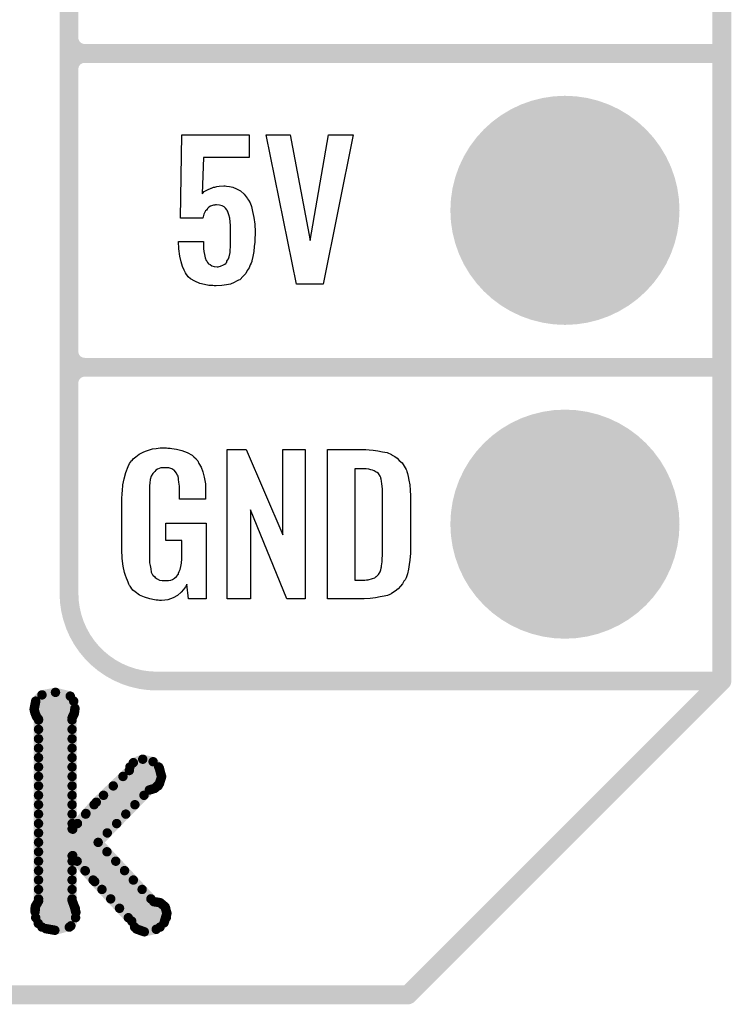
# Model space of a CAD drawing. Extents: x -0.07 to 0.95, y -0.15 to 2.1.
# Tile 5 of 13: x 0.73 to 0.95, y -0.15 to 0.16. Entities that reach past the tile are written whole.
import ezdxf

# ---------------------------------------------------------------- set-up
doc = ezdxf.new("R2010")
doc.units = 0
doc.layers.get('0').update_dxf_attribs({"linetype": 'CONTINUOUS'})
for name, color, linetype in [('gko', 6, 'CONTINUOUS'), ('gto', 2, 'CONTINUOUS'), ('gts', 1, 'CONTINUOUS')]:
    doc.layers.add(name, color=color, linetype=linetype)

# ---------------------------------------------------------------- blocks, each defined once
blk = doc.blocks.new('D34')
at = {"const_width": 0.003}
blk.add_lwpolyline([(-0.0015, 0, 1), (0.0015, 0, 1)], format="xyb", close=True, dxfattribs=at)
blk = doc.blocks.new('D35')
at = {"const_width": 0.0015}
blk.add_lwpolyline([(-0.00075, 0, 1), (0.00075, 0, 1)], format="xyb", close=True, dxfattribs=at)
blk = doc.blocks.new('D38')
at = {"const_width": 0.0365}
blk.add_lwpolyline([(-0.01825, 0, 1), (0.01825, 0, 1)], format="xyb", close=True, dxfattribs=at)

msp = doc.modelspace()

# ---------------------------------------------------------------- linework, layer by layer
at = {"layer": 'gko', "color": 6, "const_width": 0.006}
for points in [[(0.95, -0.05), (0.95, 2.01)], [(0.85, -0.15), (0.95, -0.05)], [(-0.05, -0.15), (0.85, -0.15)]]:
    msp.add_lwpolyline(points, dxfattribs=at)
at = {"layer": 'gto', "color": 2}
for points, const_width in [([(0.742, -0.022), (0.742, 0.722)], 0.006), ([(0.742, 0.155), (0.742, 0.245)], 0.006), ([(0.742, 0.155), (0.742, 0.155)], 0.006), ([(0.742, 0.155), (0.742, 0.155)], 0.006), ([(0.747, 0.15), (0.747, 0.15)], 0.006), ([(0.747, 0.15), (0.747, 0.15)], 0.006), ([(0.747, 0.15), (0.747, 0.15)], 0.006), ([(0.747, 0.15), (0.747, 0.15)], 0.006), ([(0.747, 0.15), (0.95, 0.15)], 0.006), ([(0.747, 0.15), (0.95, 0.15)], 0.006), ([(0.742, 0.055), (0.742, 0.145)], 0.006), ([(0.742, 0.055), (0.742, 0.055)], 0.006), ([(0.742, 0.055), (0.742, 0.055)], 0.006), ([(0.747, 0.05), (0.747, 0.05)], 0.006), ([(0.747, 0.05), (0.747, 0.05)], 0.006), ([(0.747, 0.05), (0.747, 0.05)], 0.006), ([(0.747, 0.05), (0.747, 0.05)], 0.006), ([(0.747, 0.05), (0.95, 0.05)], 0.006), ([(0.747, 0.05), (0.95, 0.05)], 0.006), ([(0.742, -0.022), (0.742, -0.022)], 0.006), ([(0.742, -0.022), (0.742, -0.022)], 0.006), ([(0.77, -0.05), (0.95, -0.05)], 0.006), ([(0.8996, -0.05), (0.939, -0.05)], 0.006), ([(0.7314, -0.0564), (0.7334, -0.0544)], 0.003), ([(0.7334, -0.0544), (0.7377, -0.0536)], 0.003), ([(0.7377, -0.0536), (0.7424, -0.0548)], 0.003), ([(0.7424, -0.0548), (0.7439, -0.0587)], 0.003), ([(0.7309, -0.059), (0.7314, -0.0564)], 0.003), ([(0.7314, -0.0564), (0.7435, -0.0564)], 0.003), ([(0.7309, -0.059), (0.7312, -0.0602)], 0.003), ([(0.731, -0.0594), (0.7438, -0.0594)], 0.003), ([(0.7312, -0.0602), (0.7317, -0.0614)], 0.003), ([(0.743, -0.0617), (0.7437, -0.0603)], 0.003), ([(0.7437, -0.0603), (0.7439, -0.0587)], 0.003), ([(0.7317, -0.0614), (0.7323, -0.0622)], 0.003), ([(0.7323, -0.1201), (0.7323, -0.0622)], 0.003), ([(0.7323, -0.0624), (0.743, -0.0624)], 0.003), ([(0.743, -0.0971), (0.743, -0.0617)], 0.003), ([(0.7323, -0.0654), (0.743, -0.0654)], 0.003), ([(0.7323, -0.0684), (0.743, -0.0684)], 0.003), ([(0.7323, -0.0714), (0.743, -0.0714)], 0.003), ([(0.7323, -0.0744), (0.743, -0.0744)], 0.003), ([(0.7612, -0.0785), (0.7625, -0.076)], 0.003), ([(0.7625, -0.076), (0.7655, -0.0749)], 0.003), ([(0.7655, -0.0749), (0.7688, -0.0757)], 0.003), ([(0.7688, -0.0757), (0.7708, -0.0778)], 0.003), ([(0.7323, -0.0774), (0.743, -0.0774)], 0.003), ([(0.7507, -0.0886), (0.7612, -0.0785)], 0.003), ([(0.7614, -0.0774), (0.7706, -0.0774)], 0.003), ([(0.7708, -0.0778), (0.7715, -0.0805)], 0.003), ([(0.7323, -0.0804), (0.743, -0.0804)], 0.003), ([(0.7592, -0.0804), (0.7715, -0.0804)], 0.003), ([(0.7693, -0.0842), (0.7708, -0.0827)], 0.003), ([(0.7708, -0.0827), (0.7715, -0.0805)], 0.003), ([(0.7323, -0.0834), (0.743, -0.0834)], 0.003), ([(0.7513, -0.1014), (0.7676, -0.0847)], 0.003), ([(0.7561, -0.0834), (0.7704, -0.0834)], 0.003), ([(0.7676, -0.0847), (0.7693, -0.0842)], 0.003), ([(0.7323, -0.0864), (0.743, -0.0864)], 0.003), ([(0.7474, -0.0922), (0.7507, -0.0886)], 0.003), ([(0.753, -0.0864), (0.7659, -0.0864)], 0.003), ([(0.7323, -0.0894), (0.743, -0.0894)], 0.003), ([(0.7323, -0.0924), (0.743, -0.0924)], 0.003), ([(0.7432, -0.0972), (0.7474, -0.0922)], 0.003), ([(0.7473, -0.0924), (0.7601, -0.0924)], 0.003), ([(0.75, -0.0894), (0.763, -0.0894)], 0.003), ([(0.7323, -0.0954), (0.743, -0.0954)], 0.003), ([(0.7447, -0.0954), (0.7572, -0.0954)], 0.003), ([(0.7323, -0.0984), (0.7542, -0.0984)], 0.003), ([(0.743, -0.0971), (0.7432, -0.0972)], 0.003), ([(0.7323, -0.1014), (0.7513, -0.1014)], 0.003), ([(0.7513, -0.1014), (0.769, -0.1203)], 0.003), ([(0.7323, -0.1044), (0.7541, -0.1044)], 0.003), ([(0.7323, -0.1074), (0.743, -0.1074)], 0.003), ([(0.743, -0.1057), (0.7432, -0.1056)], 0.003), ([(0.743, -0.1199), (0.743, -0.1057)], 0.003), ([(0.7432, -0.1056), (0.7472, -0.1105)], 0.003), ([(0.7446, -0.1074), (0.7569, -0.1074)], 0.003), ([(0.7323, -0.1104), (0.743, -0.1104)], 0.003), ([(0.7471, -0.1104), (0.7597, -0.1104)], 0.003), ([(0.7472, -0.1105), (0.7502, -0.1139)], 0.003), ([(0.7323, -0.1134), (0.743, -0.1134)], 0.003), ([(0.7497, -0.1134), (0.7625, -0.1134)], 0.003), ([(0.7502, -0.1139), (0.762, -0.1265)], 0.003), ([(0.7323, -0.1164), (0.743, -0.1164)], 0.003), ([(0.7525, -0.1164), (0.7653, -0.1164)], 0.003), ([(0.7313, -0.1218), (0.7323, -0.1201)], 0.003), ([(0.7323, -0.1194), (0.743, -0.1194)], 0.003), ([(0.743, -0.1199), (0.7437, -0.1218)], 0.003), ([(0.7553, -0.1194), (0.7681, -0.1194)], 0.003), ([(0.769, -0.1203), (0.771, -0.1206)], 0.003), ([(0.771, -0.1206), (0.7726, -0.1219)], 0.003), ([(0.7312, -0.1235), (0.7313, -0.1218)], 0.003), ([(0.7312, -0.1224), (0.744, -0.1224)], 0.003), ([(0.7312, -0.1235), (0.7322, -0.1272)], 0.003), ([(0.7426, -0.128), (0.7442, -0.1237)], 0.003), ([(0.7437, -0.1218), (0.7442, -0.1237)], 0.003), ([(0.7581, -0.1224), (0.7728, -0.1224)], 0.003), ([(0.7726, -0.1219), (0.7732, -0.124)], 0.003), ([(0.7314, -0.1254), (0.7441, -0.1254)], 0.003), ([(0.7609, -0.1254), (0.773, -0.1254)], 0.003), ([(0.762, -0.1265), (0.7635, -0.129)], 0.003), ([(0.7723, -0.127), (0.7732, -0.124)], 0.003), ([(0.7322, -0.1272), (0.7346, -0.1289)], 0.003), ([(0.7334, -0.1284), (0.7421, -0.1284)], 0.003), ([(0.7346, -0.1289), (0.7375, -0.1294)], 0.003), ([(0.7375, -0.1294), (0.7426, -0.128)], 0.003), ([(0.7629, -0.1284), (0.771, -0.1284)], 0.003), ([(0.7635, -0.129), (0.766, -0.1299)], 0.003), ([(0.766, -0.1299), (0.7698, -0.1291)], 0.003), ([(0.7698, -0.1291), (0.7723, -0.127)], 0.003)]:
    msp.add_lwpolyline(points, dxfattribs=dict(at, const_width=const_width))
at = {"layer": 'gto', "color": 2, "const_width": 0.006}
for points in [[(0.742, 0.155, 0.414214), (0.747, 0.15)], [(0.747, 0.15, 0.414214), (0.742, 0.145)], [(0.747, 0.15, 0.414214), (0.742, 0.145)], [(0.742, 0.055, 0.414214), (0.747, 0.05)], [(0.747, 0.05, 0.414214), (0.742, 0.045)], [(0.747, 0.05, 0.414214), (0.742, 0.045)], [(0.742, -0.022, 0.414214), (0.77, -0.05)]]:
    msp.add_lwpolyline(points, format="xyb", dxfattribs=at)
at = {"layer": 'gto', "color": 2}
for points in [[(0.7994, 0.1168), (0.7849, 0.1168), (0.7844, 0.1053), (0.7845, 0.1054), (0.7846, 0.1055), (0.7851, 0.106), (0.7861, 0.1065), (0.7873, 0.1071), (0.7874, 0.1071), (0.7876, 0.1072), (0.788, 0.1074), (0.7885, 0.1074), (0.7891, 0.1076), (0.7898, 0.1077), (0.7913, 0.1078), (0.7918, 0.1078), (0.7922, 0.1077), (0.7931, 0.1076), (0.7942, 0.1074), (0.7954, 0.1069), (0.7966, 0.1062), (0.7978, 0.1052), (0.7988, 0.1039), (0.7989, 0.1037), (0.7992, 0.1032), (0.7997, 0.1024), (0.8001, 0.1012), (0.8005, 0.0996), (0.8009, 0.0977), (0.8012, 0.0956), (0.8013, 0.0931), (0.8013, 0.093), (0.8013, 0.0928), (0.8013, 0.0926), (0.8013, 0.0922), (0.8012, 0.0912), (0.8012, 0.0899), (0.801, 0.0885), (0.8009, 0.0869), (0.8006, 0.0853), (0.8002, 0.0839), (0.8002, 0.0837), (0.8, 0.0832), (0.7997, 0.0826), (0.7994, 0.0817), (0.7988, 0.0808), (0.7983, 0.0799), (0.7974, 0.0789), (0.7965, 0.078), (0.7964, 0.0779), (0.796, 0.0777), (0.7954, 0.0774), (0.7946, 0.077), (0.7935, 0.0765), (0.7922, 0.0763), (0.7907, 0.076), (0.7889, 0.0759), (0.7883, 0.0759), (0.7878, 0.076), (0.7873, 0.076), (0.7866, 0.0761), (0.7852, 0.0764), (0.7837, 0.0767), (0.7821, 0.0774), (0.7807, 0.0782), (0.78, 0.0788), (0.7795, 0.0794), (0.7794, 0.0796), (0.7791, 0.0801), (0.7787, 0.0809), (0.7782, 0.0821), (0.7777, 0.0836), (0.7773, 0.0854), (0.777, 0.0877), (0.7769, 0.0901), (0.7849, 0.0901), (0.7849, 0.09), (0.7849, 0.0895), (0.7849, 0.0888), (0.7849, 0.0878), (0.785, 0.0869), (0.7852, 0.0859), (0.7854, 0.0849), (0.7857, 0.084), (0.7858, 0.084), (0.7859, 0.0838), (0.7861, 0.0834), (0.7865, 0.083), (0.787, 0.0827), (0.7875, 0.0823), (0.7883, 0.0821), (0.7892, 0.082), (0.7895, 0.082), (0.7898, 0.0821), (0.7903, 0.0822), (0.7912, 0.0826), (0.7917, 0.0828), (0.7921, 0.0832), (0.7921, 0.0833), (0.7923, 0.0835), (0.7923, 0.0838), (0.7925, 0.0841), (0.7928, 0.0846), (0.793, 0.0852), (0.7933, 0.0866), (0.7933, 0.0867), (0.7934, 0.087), (0.7934, 0.0875), (0.7935, 0.0882), (0.7935, 0.089), (0.7935, 0.0901), (0.7935, 0.0913), (0.7935, 0.0926), (0.7935, 0.0926), (0.7935, 0.0927), (0.7935, 0.0933), (0.7935, 0.0941), (0.7935, 0.0952), (0.7934, 0.0963), (0.7932, 0.0975), (0.7929, 0.0986), (0.7926, 0.0995), (0.7926, 0.0996), (0.7924, 0.0999), (0.7923, 0.1002), (0.7919, 0.1007), (0.7914, 0.1011), (0.7908, 0.1014), (0.7899, 0.1017), (0.789, 0.1018), (0.7887, 0.1018), (0.7885, 0.1017), (0.788, 0.1016), (0.7871, 0.1013), (0.7866, 0.101), (0.7861, 0.1006), (0.7861, 0.1005), (0.786, 0.1004), (0.7858, 0.1001), (0.7855, 0.0998), (0.785, 0.0988), (0.7846, 0.0975), (0.7775, 0.0975), (0.778, 0.1241), (0.7994, 0.1241), (0.7994, 0.1168)], [(0.823, 0.0765), (0.8145, 0.0765), (0.8048, 0.1241), (0.8125, 0.1241), (0.8188, 0.0904), (0.8247, 0.1241), (0.8325, 0.1241), (0.823, 0.0765)], [(0.7735, 0.0242), (0.7742, 0.0242), (0.7748, 0.0241), (0.7763, 0.0239), (0.778, 0.0235), (0.7796, 0.0228), (0.7812, 0.022), (0.7818, 0.0215), (0.7825, 0.0208), (0.7826, 0.0206), (0.783, 0.0202), (0.7834, 0.0193), (0.7841, 0.0182), (0.7846, 0.0167), (0.7851, 0.015), (0.7855, 0.0129), (0.7855, 0.0105), (0.7855, 0.008), (0.7772, 0.008), (0.7772, 0.0106), (0.7772, 0.0107), (0.7772, 0.0111), (0.7772, 0.0116), (0.7772, 0.0121), (0.777, 0.0134), (0.7769, 0.0142), (0.7769, 0.0147), (0.7769, 0.0148), (0.7768, 0.015), (0.7768, 0.0153), (0.7766, 0.0156), (0.7762, 0.0164), (0.7756, 0.0171), (0.7754, 0.0172), (0.7751, 0.0174), (0.7748, 0.0176), (0.7744, 0.0177), (0.7738, 0.0179), (0.7732, 0.0179), (0.7721, 0.0179), (0.7718, 0.0179), (0.7713, 0.0179), (0.7702, 0.0175), (0.7697, 0.0172), (0.7693, 0.0168), (0.7691, 0.0166), (0.7687, 0.0161), (0.7682, 0.0153), (0.7679, 0.0142), (0.7679, 0.0141), (0.7679, 0.0139), (0.7678, 0.0135), (0.7678, 0.013), (0.7677, 0.0124), (0.7677, 0.0117), (0.7676, 0.0108), (0.7676, 0.0099), (0.7676, -0.01), (0.7676, -0.0102), (0.7676, -0.0106), (0.7677, -0.0114), (0.7677, -0.0123), (0.7679, -0.0132), (0.7681, -0.0142), (0.7682, -0.0153), (0.7686, -0.0161), (0.7687, -0.0162), (0.7688, -0.0164), (0.7692, -0.0167), (0.7695, -0.017), (0.7701, -0.0174), (0.7708, -0.0178), (0.7717, -0.0179), (0.7727, -0.018), (0.7732, -0.018), (0.7737, -0.0179), (0.7744, -0.0178), (0.775, -0.0176), (0.7756, -0.0172), (0.7763, -0.0167), (0.7768, -0.016), (0.7769, -0.0159), (0.7769, -0.0156), (0.7771, -0.0151), (0.7774, -0.0144), (0.7776, -0.0135), (0.7778, -0.0124), (0.7779, -0.0111), (0.778, -0.0096), (0.778, -0.0052), (0.7729, -0.0052), (0.7729, 0.0003), (0.7857, 0.0003), (0.7857, -0.0238), (0.7801, -0.0238), (0.7795, -0.0191), (0.7795, -0.0192), (0.7794, -0.0193), (0.7791, -0.02), (0.7785, -0.0208), (0.7777, -0.0217), (0.7766, -0.0227), (0.7752, -0.0235), (0.7735, -0.0241), (0.7725, -0.0242), (0.7715, -0.0243), (0.7708, -0.0243), (0.7704, -0.0242), (0.7698, -0.0242), (0.7692, -0.0241), (0.7678, -0.0238), (0.7661, -0.0233), (0.7645, -0.0226), (0.7631, -0.0216), (0.7623, -0.021), (0.7618, -0.0203), (0.7618, -0.0202), (0.7617, -0.0201), (0.7615, -0.0198), (0.7613, -0.0195), (0.7611, -0.0191), (0.7609, -0.0185), (0.7606, -0.0179), (0.7603, -0.0172), (0.76, -0.0164), (0.7597, -0.0154), (0.7593, -0.0134), (0.7589, -0.0109), (0.7588, -0.0081), (0.7588, 0.0079), (0.7588, 0.008), (0.7588, 0.0082), (0.7588, 0.0086), (0.7589, 0.0092), (0.7589, 0.0099), (0.759, 0.0106), (0.7592, 0.0125), (0.7596, 0.0144), (0.7601, 0.0165), (0.7609, 0.0184), (0.7613, 0.0193), (0.7619, 0.0202), (0.7619, 0.0203), (0.7621, 0.0203), (0.7624, 0.0208), (0.7633, 0.0215), (0.7644, 0.0223), (0.7658, 0.023), (0.7667, 0.0234), (0.7676, 0.0237), (0.7686, 0.024), (0.7698, 0.0241), (0.771, 0.0243), (0.7731, 0.0243), (0.7735, 0.0242)], [(0.8172, -0.0238), (0.8114, -0.0238), (0.7998, 0.0046), (0.7998, -0.0238), (0.7924, -0.0238), (0.7924, 0.0238), (0.7985, 0.0238), (0.8101, -0.0034), (0.8101, 0.0238), (0.8172, 0.0238), (0.8172, -0.0238)], [(0.8376, 0.0237), (0.8389, 0.0236), (0.8404, 0.0234), (0.8419, 0.0231), (0.8434, 0.0228), (0.8447, 0.0222), (0.8448, 0.0221), (0.8452, 0.0219), (0.8458, 0.0216), (0.8465, 0.021), (0.8472, 0.0203), (0.8481, 0.0195), (0.8488, 0.0185), (0.8494, 0.0174), (0.8495, 0.0172), (0.8496, 0.0168), (0.8498, 0.0161), (0.8501, 0.0152), (0.8503, 0.014), (0.8506, 0.0125), (0.8507, 0.0108), (0.8508, 0.009), (0.8508, -0.0083), (0.8508, -0.0084), (0.8508, -0.0086), (0.8508, -0.0089), (0.8508, -0.0093), (0.8507, -0.0103), (0.8506, -0.0115), (0.8504, -0.0129), (0.8502, -0.0143), (0.8498, -0.0158), (0.8494, -0.0171), (0.8493, -0.0173), (0.8491, -0.0177), (0.8487, -0.0182), (0.8483, -0.019), (0.8476, -0.0198), (0.8469, -0.0206), (0.8459, -0.0214), (0.8447, -0.0221), (0.8446, -0.0222), (0.8442, -0.0224), (0.8435, -0.0227), (0.8424, -0.0229), (0.8411, -0.0232), (0.8397, -0.0235), (0.8379, -0.0237), (0.836, -0.0238), (0.8244, -0.0238), (0.8244, 0.0238), (0.8366, 0.0238), (0.8376, 0.0237)], [(0.8367, 0.0176), (0.8331, 0.0176), (0.8331, -0.0178), (0.8362, -0.0178), (0.8368, -0.0177), (0.8373, -0.0177), (0.8387, -0.0173), (0.8394, -0.0171), (0.8399, -0.0167), (0.84, -0.0167), (0.8401, -0.0166), (0.8406, -0.016), (0.8411, -0.0152), (0.8413, -0.0146), (0.8415, -0.014), (0.8415, -0.0139), (0.8416, -0.0136), (0.8416, -0.0132), (0.8417, -0.0127), (0.8418, -0.0119), (0.8418, -0.011), (0.8419, -0.0099), (0.8419, -0.0087), (0.8419, 0.0095), (0.8419, 0.0097), (0.8419, 0.0101), (0.8419, 0.0106), (0.8419, 0.0113), (0.8417, 0.0129), (0.8416, 0.0137), (0.8415, 0.0143), (0.8415, 0.0144), (0.8414, 0.0146), (0.8413, 0.0149), (0.8411, 0.0153), (0.8406, 0.0161), (0.8402, 0.0165), (0.8398, 0.0167), (0.8397, 0.0167), (0.8395, 0.0168), (0.8392, 0.017), (0.8387, 0.0172), (0.8382, 0.0173), (0.8375, 0.0175), (0.8367, 0.0176)]]:
    msp.add_lwpolyline(points, dxfattribs=at)

# ---------------------------------------------------------------- block references
at = {"layer": 'gko'}
for p in [(0.95, -0.05), (0.95, -0.05), (0.85, -0.15), (0.85, -0.15)]:
    msp.add_blockref('D34', p, dxfattribs=at)
at = {"layer": 'gto'}
for name, p in [('D34', (0.742, 0.155)), ('D34', (0.742, 0.155)), ('D34', (0.742, 0.155)), ('D34', (0.742, 0.155)), ('D34', (0.747, 0.15)), ('D34', (0.747, 0.15)), ('D34', (0.747, 0.15)), ('D34', (0.747, 0.15)), ('D34', (0.747, 0.15)), ('D34', (0.747, 0.15)), ('D34', (0.747, 0.15)), ('D34', (0.747, 0.15)), ('D34', (0.747, 0.15)), ('D34', (0.95, 0.15)), ('D34', (0.95, 0.15)), ('D34', (0.742, 0.145)), ('D34', (0.742, 0.145)), ('D34', (0.742, 0.145)), ('D34', (0.742, 0.055)), ('D34', (0.742, 0.055)), ('D34', (0.742, 0.055)), ('D34', (0.742, 0.055)), ('D34', (0.747, 0.05)), ('D34', (0.747, 0.05)), ('D34', (0.747, 0.05)), ('D34', (0.747, 0.05)), ('D34', (0.747, 0.05)), ('D34', (0.747, 0.05)), ('D34', (0.747, 0.05)), ('D34', (0.747, 0.05)), ('D34', (0.747, 0.05)), ('D34', (0.95, 0.05)), ('D34', (0.95, 0.05)), ('D34', (0.742, 0.045)), ('D34', (0.742, 0.045)), ('D34', (0.742, -0.022)), ('D34', (0.742, -0.022)), ('D34', (0.742, -0.022)), ('D34', (0.742, -0.022)), ('D34', (0.77, -0.05)), ('D34', (0.77, -0.05)), ('D34', (0.8996, -0.05)), ('D34', (0.939, -0.05)), ('D34', (0.95, -0.05)), ('D35', (0.7334, -0.0544)), ('D35', (0.7334, -0.0544)), ('D35', (0.7377, -0.0536)), ('D35', (0.7377, -0.0536)), ('D35', (0.7424, -0.0548)), ('D35', (0.7424, -0.0548)), ('D35', (0.7314, -0.0564)), ('D35', (0.7314, -0.0564)), ('D35', (0.7314, -0.0564)), ('D35', (0.7435, -0.0564)), ('D35', (0.7309, -0.059)), ('D35', (0.7309, -0.059)), ('D35', (0.731, -0.0594)), ('D35', (0.7312, -0.0602)), ('D35', (0.7437, -0.0603)), ('D35', (0.7438, -0.0594)), ('D35', (0.7439, -0.0587)), ('D35', (0.7439, -0.0587)), ('D35', (0.7317, -0.0614)), ('D35', (0.7323, -0.0622)), ('D35', (0.7323, -0.0622)), ('D35', (0.7323, -0.0624)), ('D35', (0.743, -0.0617)), ('D35', (0.743, -0.0617)), ('D35', (0.743, -0.0624)), ('D35', (0.7323, -0.0654)), ('D35', (0.743, -0.0654)), ('D35', (0.7323, -0.0684)), ('D35', (0.743, -0.0684)), ('D35', (0.7323, -0.0714)), ('D35', (0.743, -0.0714)), ('D35', (0.7323, -0.0744)), ('D35', (0.743, -0.0744)), ('D35', (0.7625, -0.076)), ('D35', (0.7625, -0.076)), ('D35', (0.7655, -0.0749)), ('D35', (0.7655, -0.0749)), ('D35', (0.7688, -0.0757)), ('D35', (0.7688, -0.0757)), ('D35', (0.7323, -0.0774)), ('D35', (0.743, -0.0774)), ('D35', (0.7612, -0.0785)), ('D35', (0.7612, -0.0785)), ('D35', (0.7614, -0.0774)), ('D35', (0.7706, -0.0774)), ('D35', (0.7708, -0.0778)), ('D35', (0.7708, -0.0778)), ('D35', (0.7323, -0.0804)), ('D35', (0.743, -0.0804)), ('D35', (0.7592, -0.0804)), ('D35', (0.7708, -0.0827)), ('D35', (0.7715, -0.0804)), ('D35', (0.7715, -0.0805)), ('D35', (0.7715, -0.0805)), ('D35', (0.7323, -0.0834)), ('D35', (0.743, -0.0834)), ('D35', (0.7561, -0.0834)), ('D35', (0.7676, -0.0847)), ('D35', (0.7693, -0.0842)), ('D35', (0.7704, -0.0834)), ('D35', (0.7323, -0.0864)), ('D35', (0.743, -0.0864)), ('D35', (0.7507, -0.0886)), ('D35', (0.7507, -0.0886)), ('D35', (0.753, -0.0864)), ('D35', (0.7659, -0.0864)), ('D35', (0.7323, -0.0894)), ('D35', (0.7323, -0.0924)), ('D35', (0.743, -0.0894)), ('D35', (0.743, -0.0924)), ('D35', (0.7473, -0.0924)), ('D35', (0.7474, -0.0922)), ('D35', (0.7474, -0.0922)), ('D35', (0.75, -0.0894)), ('D35', (0.7601, -0.0924)), ('D35', (0.763, -0.0894)), ('D35', (0.7323, -0.0954)), ('D35', (0.743, -0.0954)), ('D35', (0.7447, -0.0954)), ('D35', (0.7572, -0.0954)), ('D35', (0.7323, -0.0984)), ('D35', (0.743, -0.0971)), ('D35', (0.743, -0.0971)), ('D35', (0.7432, -0.0972)), ('D35', (0.7432, -0.0972)), ('D35', (0.7542, -0.0984)), ('D35', (0.7323, -0.1014)), ('D35', (0.7513, -0.1014)), ('D35', (0.7513, -0.1014)), ('D35', (0.7513, -0.1014)), ('D35', (0.7323, -0.1044)), ('D35', (0.7541, -0.1044)), ('D35', (0.7323, -0.1074)), ('D35', (0.743, -0.1057)), ('D35', (0.743, -0.1074)), ('D35', (0.7432, -0.1056)), ('D35', (0.7446, -0.1074)), ('D35', (0.7569, -0.1074)), ('D35', (0.7323, -0.1104)), ('D35', (0.743, -0.1104)), ('D35', (0.7471, -0.1104)), ('D35', (0.7472, -0.1105)), ('D35', (0.7597, -0.1104)), ('D35', (0.7323, -0.1134)), ('D35', (0.743, -0.1134)), ('D35', (0.7497, -0.1134)), ('D35', (0.7502, -0.1139)), ('D35', (0.7625, -0.1134)), ('D35', (0.7323, -0.1164)), ('D35', (0.743, -0.1164)), ('D35', (0.7525, -0.1164)), ('D35', (0.7653, -0.1164)), ('D35', (0.7323, -0.1194)), ('D35', (0.7323, -0.1201)), ('D35', (0.7323, -0.1201)), ('D35', (0.743, -0.1194)), ('D35', (0.743, -0.1199)), ('D35', (0.743, -0.1199)), ('D35', (0.7553, -0.1194)), ('D35', (0.7681, -0.1194)), ('D35', (0.769, -0.1203)), ('D35', (0.769, -0.1203)), ('D35', (0.771, -0.1206)), ('D35', (0.771, -0.1206)), ('D35', (0.7312, -0.1224)), ('D35', (0.7312, -0.1235)), ('D35', (0.7312, -0.1235)), ('D35', (0.7313, -0.1218)), ('D35', (0.7313, -0.1218)), ('D35', (0.7437, -0.1218)), ('D35', (0.7437, -0.1218)), ('D35', (0.744, -0.1224)), ('D35', (0.7442, -0.1237)), ('D35', (0.7442, -0.1237)), ('D35', (0.7581, -0.1224)), ('D35', (0.7726, -0.1219)), ('D35', (0.7726, -0.1219)), ('D35', (0.7728, -0.1224)), ('D35', (0.7314, -0.1254)), ('D35', (0.7441, -0.1254)), ('D35', (0.7609, -0.1254)), ('D35', (0.762, -0.1265)), ('D35', (0.7723, -0.127)), ('D35', (0.773, -0.1254)), ('D35', (0.7732, -0.124)), ('D35', (0.7732, -0.124)), ('D35', (0.7322, -0.1272)), ('D35', (0.7334, -0.1284)), ('D35', (0.7346, -0.1289)), ('D35', (0.7375, -0.1294)), ('D35', (0.7421, -0.1284)), ('D35', (0.7426, -0.128)), ('D35', (0.7629, -0.1284)), ('D35', (0.7635, -0.129)), ('D35', (0.766, -0.1299)), ('D35', (0.7698, -0.1291)), ('D35', (0.771, -0.1284))]:
    msp.add_blockref(name, p, dxfattribs=at)
at = {"layer": 'gts'}
for p in [(0.9, 0.1), (0.9, 0)]:
    msp.add_blockref('D38', p, dxfattribs=at)

doc.saveas('drawing.dxf')
